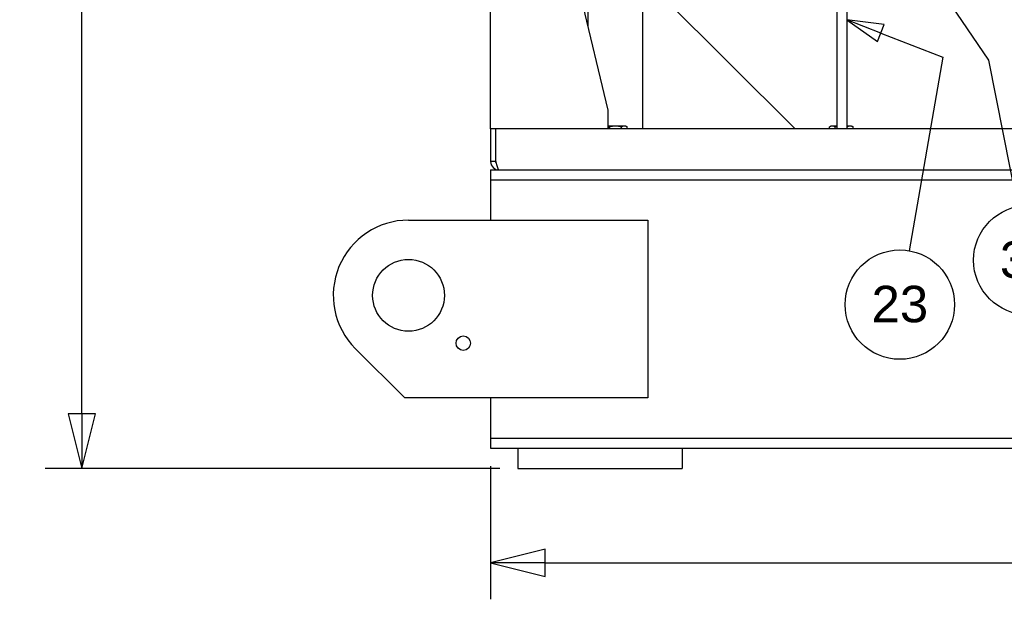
# Paper-space layout 'SHEET_3' of a CAD drawing. Header units: inches. Extents: x 3 to 360, y 8 to 227.
# Tile 85 of 117: x 169 to 205, y 138 to 159. Entities that reach past the tile are written whole.
import ezdxf

# ---------------------------------------------------------------- set-up
doc = ezdxf.new("R2010")
doc.units = ezdxf.units.IN
doc.header["$LTSCALE"] = 10.666667
doc.header["$MEASUREMENT"] = 0
doc.layers.get('0').update_dxf_attribs({"lineweight": 25})
doc.layers.get('DEFPOINTS').update_dxf_attribs({"lineweight": 25})
doc.layers.add('DIMEN', color=7, linetype='Continuous', lineweight=25)
doc.styles.add('Current-ANSI', font='arial.ttf')
doc.styles.get("Standard").update_dxf_attribs({"font": 'arial.ttf'})
doc.dimstyles.new('DEFAULT-ANSI', dxfattribs={"dimscale": 10.666667, "dimtxt": 0.125, "dimasz": 0.1875, "dimexe": 0.125, "dimexo": 0.0625, "dimgap": 0.031496, "dimtad": 0, "dimtih": 1, "dimtoh": 1, "dimrnd": 1e-08, "dimzin": 4, "dimdsep": 46, "dimtxsty": 'Standard', "dimblk": 'Filled-1', "dimcen": 0.09, "dimdle": 0.393701, "dimclrd": 256, "dimclre": 256, "dimclrt": 256, "dimadec": 0, "dimazin": 1, "dimtfac": 1.504, "dimtofl": 0, "dimtmove": 0, "dimatfit": 3, "dimldrblk": 'Filled-1', "dimfxl": 1, "dimtolj": 1, "dimtzin": 4, "dimlwd": 25, "dimlwe": 25, "dimarcsym": 0})

# ---------------------------------------------------------------- blocks, each defined once
blk = doc.blocks.new('Filled-1')
at = {"color": 0}
for p, q in [((0, 0), (-1, 0.25)), ((-1, 0.25), (-1, -0.25)), ((-1, 0), (0, 0)), ((-1, -0.25), (0, 0))]:
    blk.add_line(p, q, dxfattribs=at)
at = {"color": 0, "flags": 128}
blk.add_lwpolyline([(-1, -0.25), (0, 0), (-1, 0.25), (-1, -0.25)], dxfattribs=at)
at = {"color": 0}
blk.add_solid([(-1, -0.25), (0, 0), (-1, 0.25), (-1, -0.25)], dxfattribs=at)
blk = doc.blocks.new('*D13')
at = {"layer": 'DEFPOINTS', "color": 0, "linetype": 'Continuous'}
for p in [(171.634, 191.33), (186.829, 191.33), (187.575, 142.407)]:
    blk.add_point(p, dxfattribs=at)
at = {"layer": 'DIMEN', "linetype": 'Continuous', "lineweight": 25}
for p, q in [((186.163, 191.33), (170.301, 191.33)), ((171.634, 189.33), (171.634, 167.885)), ((171.634, 144.407), (171.634, 165.852)), ((186.908, 142.407), (170.301, 142.407))]:
    blk.add_line(p, q, dxfattribs=at)
at = {"layer": 'DIMEN', "linetype": 'Continuous', "lineweight": 25, "xscale": 2, "yscale": 2, "zscale": 2}
for p, rotation in [((171.634, 191.33), 90), ((171.634, 142.407), 270)]:
    blk.add_blockref('Filled-1', p, dxfattribs=dict(at, rotation=rotation))
at = {"layer": 'DIMEN', "linetype": 'Continuous', "lineweight": 25, "insert": (169.365, 167.549), "char_height": 1.3333, "attachment_point": 1}
blk.add_mtext('\\A1;48.92', dxfattribs=at)
blk = doc.blocks.new('*D14')
at = {"layer": 'DEFPOINTS', "color": 0, "linetype": 'Continuous'}
for p in [(186.575, 143.157), (327.575, 143.157), (327.575, 138.958)]:
    blk.add_point(p, dxfattribs=at)
at = {"layer": 'DIMEN', "linetype": 'Continuous', "lineweight": 25}
for p, q in [((186.575, 142.49), (186.575, 137.624)), ((327.575, 142.49), (327.575, 137.624)), ((188.575, 138.958), (254.037, 138.958)), ((325.575, 138.958), (260.114, 138.958))]:
    blk.add_line(p, q, dxfattribs=at)
at = {"layer": 'DIMEN', "linetype": 'Continuous', "lineweight": 25, "xscale": 2, "yscale": 2, "zscale": 2, "rotation": 180}
blk.add_blockref('Filled-1', (186.575, 138.958), dxfattribs=at)
at = {"layer": 'DIMEN', "linetype": 'Continuous', "lineweight": 25, "xscale": 2, "yscale": 2, "zscale": 2}
blk.add_blockref('Filled-1', (327.575, 138.958), dxfattribs=at)
at = {"layer": 'DIMEN', "linetype": 'Continuous', "lineweight": 25, "insert": (254.372, 139.638), "char_height": 1.3333, "attachment_point": 1}
blk.add_mtext('\\A1;141.00', dxfattribs=at)
blk = doc.blocks.new('Balloon104')
at = {"layer": 'DIMEN', "linetype": 'Continuous', "lineweight": 25}
for p, q in [((18.8288, 14.844), (18.7124, 14.8894)), ((18.8402, 14.8731), (18.7124, 14.8894)), ((18.7124, 14.8894), (18.8175, 14.8148)), ((18.8175, 14.8148), (18.8402, 14.8731)), ((18.8288, 14.844), (19.0414, 14.7609)), ((19.0414, 14.7609), (18.9258, 14.0975))]:
    blk.add_line(p, q, dxfattribs=at)
at = {"layer": 'DIMEN', "linetype": 'Continuous', "lineweight": 25, "flags": 128}
blk.add_lwpolyline([(18.8402, 14.8731), (18.7124, 14.8894), (18.8175, 14.8148), (18.8402, 14.8731)], dxfattribs=at)
at = {"layer": 'DIMEN'}
blk.add_circle((18.8936, 13.9128), 0.1875, dxfattribs=at)
blk.add_solid([(18.8402, 14.8731), (18.7124, 14.8894), (18.8175, 14.8148), (18.8402, 14.8731)], dxfattribs=at)
at = {"layer": 'DIMEN', "insert": (18.8936, 13.9139), "char_height": 0.125, "attachment_point": 5, "style": 'Current-ANSI'}
blk.add_mtext('23', dxfattribs=at)
blk = doc.blocks.new('Balloon105')
at = {"layer": 'DIMEN', "linetype": 'Continuous', "lineweight": 25}
for p, q in [((18.8132, 15.318), (18.7432, 15.4215)), ((18.8391, 15.3355), (18.7432, 15.4215)), ((18.7432, 15.4215), (18.7874, 15.3005)), ((18.7874, 15.3005), (18.8391, 15.3355)), ((18.8132, 15.318), (19.1973, 14.7505)), ((19.1973, 14.7505), (19.2971, 14.2487))]:
    blk.add_line(p, q, dxfattribs=at)
at = {"layer": 'DIMEN', "linetype": 'Continuous', "lineweight": 25, "flags": 128}
blk.add_lwpolyline([(18.8391, 15.3355), (18.7432, 15.4215), (18.7874, 15.3005), (18.8391, 15.3355)], dxfattribs=at)
at = {"layer": 'DIMEN'}
blk.add_circle((19.3336, 14.0651), 0.1875, dxfattribs=at)
blk.add_solid([(18.8391, 15.3355), (18.7432, 15.4215), (18.7874, 15.3005), (18.8391, 15.3355)], dxfattribs=at)
at = {"layer": 'DIMEN', "insert": (19.3336, 14.0661), "char_height": 0.125, "attachment_point": 5, "style": 'Current-ANSI'}
blk.add_mtext('34', dxfattribs=at)

psp = doc.layouts.new('SHEET_3')

# ---------------------------------------------------------------- linework, layer by layer
for p, q in [((190.867, 155.515), (187.68, 168.826)), ((186.575, 154.827), (186.575, 168.702)), ((192.138, 154.827), (192.138, 164.945)), ((190.138, 158.562), (190.138, 164.24)), ((199.224, 163.732), (199.224, 154.827)), ((199.599, 163.732), (199.599, 154.827)), ((192.138, 160.39), (197.7, 154.827)), ((190.867, 154.827), (190.867, 155.515)), ((186.763, 154.827), (186.575, 154.827)), ((186.575, 154.827), (186.575, 153.64)), ((186.763, 153.64), (186.763, 154.827)), ((186.763, 153.64), (186.763, 154.827)), ((327.387, 154.827), (186.763, 154.827)), ((186.763, 154.827), (186.763, 154.827)), ((191.138, 154.933), (190.867, 154.933)), ((190.921, 154.827), (190.921, 154.899)), ((191.462, 154.933), (191.138, 154.933)), ((191.354, 154.827), (191.354, 154.899)), ((191.513, 154.933), (191.462, 154.933)), ((191.513, 154.933), (191.571, 154.899)), ((191.571, 154.827), (191.571, 154.899)), ((199.013, 154.933), (198.955, 154.899)), ((198.955, 154.827), (198.955, 154.899)), ((199.063, 154.933), (199.013, 154.933)), ((199.224, 154.933), (199.063, 154.933)), ((199.171, 154.827), (199.171, 154.899)), ((199.712, 154.933), (199.599, 154.933)), ((199.604, 154.827), (199.604, 154.899)), ((199.763, 154.933), (199.712, 154.933)), ((199.763, 154.933), (199.821, 154.899)), ((199.821, 154.827), (199.821, 154.899)), ((186.763, 153.64), (186.575, 153.64)), ((186.575, 153.327), (327.575, 153.327)), ((186.575, 153.327), (186.575, 152.967)), ((186.575, 152.967), (327.575, 152.967)), ((186.575, 152.967), (186.575, 152.577)), ((186.575, 152.577), (186.575, 151.492)), ((183.575, 151.492), (192.325, 151.492)), ((192.325, 151.492), (192.325, 144.992)), ((183.436, 144.992), (181.631, 146.798)), ((192.325, 144.992), (183.436, 144.992)), ((186.575, 144.992), (186.575, 143.907)), ((186.575, 143.907), (186.575, 143.517)), ((186.575, 143.517), (327.575, 143.517)), ((186.575, 143.517), (186.575, 143.157)), ((186.575, 143.157), (327.575, 143.157)), ((187.575, 143.157), (187.575, 142.407)), ((187.575, 143.157), (193.575, 143.157)), ((193.575, 143.157), (193.575, 142.407)), ((187.575, 142.407), (193.575, 142.407))]:
    psp.add_line(p, q)
for centre, radius in [((183.575, 148.742), 1.312), ((185.575, 146.992), 0.264)]:
    psp.add_circle(centre, radius)
psp.add_arc((183.575, 148.742), 2.75, 90, 225)
for points, weights in [([(190.921, 154.899), (190.893, 154.916), (190.867, 154.924)], [1, 1.01818831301, 1.01894461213]), ([(191.138, 154.933), (191.037, 154.933), (190.921, 154.899)], [1, 1.0379548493, 1]), ([(191.354, 154.899), (191.238, 154.933), (191.138, 154.933)], [1, 1.0379548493, 1]), ([(191.462, 154.933), (191.412, 154.933), (191.354, 154.899)], [1, 1.0379548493, 1]), ([(191.571, 154.899), (191.513, 154.933), (191.462, 154.933)], [1, 1.0379548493, 1]), ([(199.063, 154.933), (199.013, 154.933), (198.955, 154.899)], [1, 1.0379548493, 1]), ([(199.171, 154.899), (199.113, 154.933), (199.063, 154.933)], [1, 1.0379548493, 1]), ([(199.224, 154.913), (199.198, 154.907), (199.171, 154.899)], [1.01332445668, 1.00861987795, 1]), ([(199.604, 154.899), (199.601, 154.9), (199.599, 154.901)], [1, 1.00083373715, 1.00163084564]), ([(199.712, 154.933), (199.662, 154.933), (199.604, 154.899)], [1, 1.0379548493, 1]), ([(199.821, 154.899), (199.763, 154.933), (199.712, 154.933)], [1, 1.0379548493, 1])]:
    psp.add_rational_spline(points, weights, degree=2)
for points, knots in [([(186.575, 153.64), (186.575, 153.556), (186.611, 153.473), (186.671, 153.414), (186.728, 153.359), (186.808, 153.327), (186.888, 153.327)], [-1, -1, -1, -1, -0.487701, -0.487701, -0.487701, 0, 0, 0, 0]), ([(186.779, 153.577), (186.795, 153.516), (186.811, 153.458), (186.827, 153.414), (186.847, 153.359), (186.867, 153.327), (186.888, 153.327)], [-0.8725123, -0.8725123, -0.8725123, -0.8725123, -0.4877015, -0.4877015, -0.4877015, 0, 0, 0, 0])]:
    psp.add_open_spline(points, degree=3, knots=knots)
for points in [[(186.779, 153.577), (186.768, 153.596), (186.763, 153.618), (186.763, 153.64)], [(186.763, 153.64), (186.769, 153.619), (186.774, 153.598), (186.779, 153.577)]]:
    psp.add_open_spline(points, degree=3)

# ---------------------------------------------------------------- block references
at = {"layer": 'DIMEN', "xscale": 10.66666666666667, "yscale": 10.66666666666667, "zscale": 10.66666666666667}
for name in ['Balloon105', 'Balloon104']:
    psp.add_blockref(name, (0, 0), dxfattribs=at)

# ---------------------------------------------------------------- dimensions: what is measured, and where the dimension line sits
at = {"layer": 'DIMEN', "linetype": 'Continuous', "lineweight": 25}
for base, p1, p2, angle, override, picture, middle in [((171.634, 191.33), (187.575, 142.407), (186.829, 191.33), 90, {"dimdec": 2, "dimtp": 0, "dimtm": 0, "dimtdec": 2, "dimatfit": 1}, '*D13', (171.634, 166.868)), ((327.575, 138.958), (186.575, 143.157), (327.575, 143.157), 180, {"dimtih": 0, "dimtoh": 0, "dimdec": 2, "dimtp": 0, "dimtm": 0, "dimtdec": 2, "dimatfit": 1}, '*D14', (257.075, 138.958))]:
    dim = psp.add_linear_dim(base=base, p1=p1, p2=p2, angle=angle, dimstyle='DEFAULT-ANSI', override=override, dxfattribs=at)
    dim.commit()
    dim.dimension.update_dxf_attribs({"geometry": picture, "text_midpoint": middle, "dimtype": 160})

doc.saveas('drawing.dxf')
